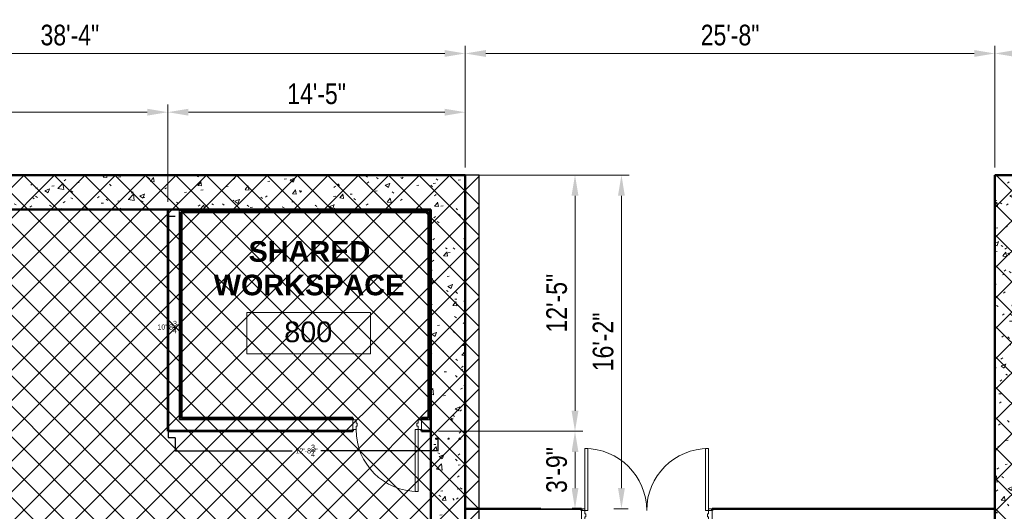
# Model space of a CAD drawing. Header units: inches. Extents: x -152 to 1372, y -763 to 594.
# Tile 9 of 13: x 201 to 774, y 308 to 594. Entities that reach past the tile are written whole.
import ezdxf

# ---------------------------------------------------------------- set-up
doc = ezdxf.new("R2010")
doc.units = ezdxf.units.IN
doc.header["$MEASUREMENT"] = 0
for name, color, linetype, lineweight in [('A-ANNO-DIMS', 211, 'Continuous', 9), ('A-AREA-IDEN', 2, 'Continuous', 9), ('A-DOOR', 31, 'Continuous', 13), ('A-DOOR-FRAM', 31, 'Continuous', 20), ('A-FLOR', 192, 'Continuous', 13), ('A-WALL', 113, 'Continuous', 13), ('A-WALL-PATT', 111, 'Continuous', 50), ('I-WALL', 2, 'Continuous', 13), ('L-SITE-WALL', 31, 'Continuous', 13), ('S-RBAR', 171, 'Continuous', 9)]:
    doc.layers.add(name, color=color, linetype=linetype, lineweight=lineweight)
doc.styles.add('Arial', font='arial.ttf', dxfattribs={"width": 0.8, "height": 12})
doc.styles.add('Arial_1', font='arial.ttf', dxfattribs={"height": 9})
doc.styles.add('Arial_B', font='arialbd.ttf', dxfattribs={"height": 12})
doc.dimstyles.new('Continuous_USACE_1', dxfattribs={"dimscale": 12, "dimtxt": 9.182335, "dimasz": 1, "dimexe": 0.375, "dimexo": 0.375, "dimgap": 0.375, "dimtad": 1, "dimdec": 5, "dimrnd": 0.03125, "dimzin": 3, "dimdsep": 46, "dimlunit": 4, "dimtxsty": 'Arial', "dimsah": 1, "dimcen": 0.09, "dimazin": 0, "dimtfac": 1, "dimtdec": 4, "dimtix": 1, "dimtmove": 0, "dimatfit": 3, "dimfxl": 1, "dimtvp": 1, "dimtfill": 1, "dimfrac": 2, "dimtolj": 1, "dimtzin": 0, "dimlwd": 20, "dimlwe": 20, "dimarcsym": 2})
doc.dimstyles.get("Standard").update_dxf_attribs({"dimtxt": 0.18, "dimasz": 0.18, "dimexe": 0.18, "dimexo": 0.0625, "dimgap": 0.09, "dimtad": 0, "dimtih": 1, "dimtoh": 1, "dimdec": 4, "dimzin": 0, "dimdsep": 46, "dimtxsty": 'Standard', "dimcen": 0.09, "dimadec": 0, "dimazin": 0, "dimtfac": 1, "dimtdec": 4, "dimtofl": 0, "dimtmove": 0, "dimatfit": 3, "dimfxl": 1, "dimtolj": 1, "dimtzin": 0, "dimarcsym": 0})
pattern_1 = [(50, (3279.594, -2263.219), (27.5427, -2.40992), [2.88, -31.68]), (355, (3279.594, -2263.22), (-5.32784, 28.88427), [2.304, -25.344]), (100.451, (3281.89, -2263.42), (22.21532, 26.47393), [2.448, -26.924]), (46.184, (3279.594, -2255.54), (40.98187, -6.35642), [4.32, -47.52]), (96.636, (3283.01, -2256.07), (35.89075, 37.4062), [3.671, -40.386]), (351.184, (3279.594, -2255.54), (35.89097, 37.4062), [3.456, -38.016]), (21, (3283.434, -2257.459), (22.92104, -15.46073), [2.88, -31.68]), (326, (3283.434, -2257.46), (9.34353, 27.84574), [2.304, -25.344]), (71.451, (3285.344, -2258.747), (32.26477, 12.38442), [2.448, -26.924]), (37.5, (3279.594, -2263.219), (0.466855, 12.782707), [1.267, -23.77, 1.267, -24.461, -25.44]), (37.5, (3279.594, -2263.219), (0.466855, 12.782707), [-50.765, 1.267, -24.173]), (7.5, (3279.594, -2263.219), (10.10159, 15.14509), [1.267, -13.402, 1.267, -23.194, -9.696]), (7.5, (3279.594, -2263.219), (10.10159, 15.14509), [-39.13, 1.267, -8.429]), (327.5, (3271.031, -2263.219), (20.49916, -0.86578), [1.267, -8.333, 1.267, -28.685, -39.744]), (327.5, (3271.031, -2263.219), (20.49916, -0.86578), [-39.552, 1.267, -38.477]), (317.5, (3267.19, -2263.219), (22.39478, 3.84429), [1.267, -11.213, 1.267, -18.624, -28.224]), (317.5, (3267.19, -2263.219), (22.39478, 3.84429), [-32.371, 1.267, -26.957])]
pattern_2 = [(0, (3279.594, -2263.219), (30.72, 7.68), [1.267, -21.773, 1.267, -21.773, -122.88]), (0, (3279.594, -2263.219), (30.72, 7.68), [-46.08, 1.267, -44.813, 1.267, -21.773, -53.76]), (0, (3279.594, -2263.219), (30.72, 7.68), [-115.2, 1.267, -14.093, 1.267, -37.133]), (120, (3291.114, -2259.379), (-22.011075, 22.7643), [1.267, -21.773, 1.267, -21.773, -122.88]), (120, (3291.114, -2259.379), (-22.011075, 22.7643), [-46.08, 1.267, -44.813, 1.267, -21.773, -53.76]), (120, (3291.114, -2259.379), (-22.011075, 22.7643), [-115.2, 1.267, -14.093, 1.267, -37.133]), (240, (3294.954, -2244.019), (-8.708925, -30.4443), [1.267, -21.773, 1.267, -21.773, -122.88]), (240, (3294.954, -2244.019), (-8.708925, -30.4443), [-46.08, 1.267, -44.813, 1.267, -21.773, -53.76]), (240, (3294.954, -2244.019), (-8.708925, -30.4443), [-115.2, 1.267, -14.093, 1.267, -37.133])]

# ---------------------------------------------------------------- blocks, each defined once
blk = doc.blocks.new('*D13')
at = {"color": 0, "lineweight": -2, "transparency": 16777216}
for p, q in [((291.19, 479.99), (287.17, 479.99)), ((287.35, 479.81), (287.35, 419.21)), ((287.35, 351.42), (287.35, 412.03)), ((291.19, 351.24), (287.17, 351.24))]:
    blk.add_line(p, q, dxfattribs=at)
at = {"color": 0, "transparency": 16777216}
for points in [[(287.32, 479.81), (287.38, 479.81), (287.35, 479.99)], [(287.32, 351.42), (287.38, 351.42), (287.35, 351.24)]]:
    blk.add_solid(points, dxfattribs=at)
at = {"layer": 'Defpoints', "color": 0, "transparency": 16777216}
for p in [(291.25, 479.99), (287.35, 351.24), (291.25, 351.24)]:
    blk.add_point(p, dxfattribs=at)
at = {"color": 0, "transparency": 16777216, "insert": (287.35, 415.62), "char_height": 3, "attachment_point": 5}
blk.add_mtext('\\A1;10\'-8{\\H1x;\\S3/4;}"', dxfattribs=at)
blk = doc.blocks.new('*D14')
at = {"color": 0, "lineweight": -2, "transparency": 16777216}
for p, q in [((291.25, 351.18), (291.25, 343.45)), ((444, 351.18), (444, 343.45)), ((291.43, 343.63), (359.29, 343.63)), ((443.82, 343.63), (375.97, 343.63))]:
    blk.add_line(p, q, dxfattribs=at)
at = {"color": 0, "transparency": 16777216}
for points in [[(291.43, 343.66), (291.43, 343.6), (291.25, 343.63)], [(443.82, 343.66), (443.82, 343.6), (444, 343.63)]]:
    blk.add_solid(points, dxfattribs=at)
at = {"layer": 'Defpoints', "color": 0, "transparency": 16777216}
for p in [(291.25, 351.24), (444, 351.24), (444, 343.63)]:
    blk.add_point(p, dxfattribs=at)
at = {"color": 0, "transparency": 16777216, "insert": (367.63, 343.63), "char_height": 3, "attachment_point": 5}
blk.add_mtext('\\A1;12\'-8{\\H1x;\\S3/4;}"', dxfattribs=at)
blk = doc.blocks.new('Door-Passage-Single-Flush - 36_ x 84_-580594-ARCHITECTURAL FLOOR PLAN')
at = {"layer": 'A-DOOR', "lineweight": 20}
for p, q in [((16.25, -3.1875), (18, -3.1875)), ((16.25, -39.1875), (16.25, -3.1875)), ((18, -3.1875), (18, -39.1875)), ((18, -39.1875), (16.25, -39.1875))]:
    blk.add_line(p, q, dxfattribs=at)
at = {"layer": 'A-DOOR', "lineweight": 9}
blk.add_arc((18, -3.1875), 36, 180, 270, dxfattribs=at)
at = {"layer": 'A-DOOR-FRAM'}
for p, q in [((-20, 2.5625), (-18, 2.5625)), ((-20, -3.1875), (-20, 2.5625)), ((-18, 2.5625), (-18, 0.625)), ((-18, 0.625), (-17.375, 0.625)), ((-17.375, 0.625), (-17.375, -1.25)), ((17.375, 0.625), (18, 0.625)), ((17.375, -1.25), (17.375, 0.625)), ((18, 2.5625), (20, 2.5625)), ((18, 0.625), (18, 2.5625)), ((20, 2.5625), (20, -3.1875)), ((-18, -3.1875), (-20, -3.1875)), ((-18, -1.25), (-18, -3.1875)), ((-17.375, -1.25), (-18, -1.25)), ((18, -1.25), (17.375, -1.25)), ((18, -3.1875), (18, -1.25)), ((20, -3.1875), (18, -3.1875))]:
    blk.add_line(p, q, dxfattribs=at)
blk = doc.blocks.new('Door-Exterior-Double - 72_ x 84_-481738-ARCHITECTURAL FLOOR PLAN')
at = {"layer": 'A-DOOR', "lineweight": 20}
for p, q in [((-36, 5.4375), (-36, 41.4375)), ((-36, 41.4375), (-34.25, 41.4375)), ((-34.25, 41.4375), (-34.25, 5.4375)), ((36, 41.4375), (34.25, 41.4375)), ((34.25, 41.4375), (34.25, 5.4375)), ((36, 5.4375), (36, 41.4375)), ((-34.25, 5.4375), (-36, 5.4375)), ((34.25, 5.4375), (36, 5.4375))]:
    blk.add_line(p, q, dxfattribs=at)
at = {"layer": 'A-DOOR', "lineweight": 9}
for centre, start, end in [((-36, 5.4375), 0, 90), ((36, 5.4375), 90, 180)]:
    blk.add_arc(centre, 36, start, end, dxfattribs=at)
at = {"layer": 'A-DOOR-FRAM'}
for p, q in [((-36, 5.4375), (-38, 5.4375)), ((-38, 5.4375), (-38, -0.3125)), ((-36, 3.5), (-36, 5.4375)), ((-35.375, 3.5), (-36, 3.5)), ((-36, -0.3125), (-36, 1.625)), ((-36, 1.625), (-35.375, 1.625)), ((-35.375, 1.625), (-35.375, 3.5)), ((36, 3.5), (35.375, 3.5)), ((35.375, 3.5), (35.375, 1.625)), ((35.375, 1.625), (36, 1.625)), ((36, 5.4375), (36, 3.5)), ((38, 5.4375), (36, 5.4375)), ((36, 1.625), (36, -0.3125)), ((38, -0.3125), (38, 5.4375)), ((-38, -0.3125), (-36, -0.3125)), ((36, -0.3125), (38, -0.3125))]:
    blk.add_line(p, q, dxfattribs=at)
blk = doc.blocks.new('Room Tag - Room Tag-42828-ARCHITECTURAL FLOOR PLAN')
at = {"layer": 'A-AREA-IDEN'}
for p, q in [((-0.375, -0.0625), (-0.375, -0.3125)), ((-0.375, -0.0625), (0.375, -0.0625)), ((0.375, -0.0625), (0.375, -0.3125)), ((-0.375, -0.3125), (0.375, -0.3125))]:
    blk.add_line(p, q, dxfattribs=at)
blk = doc.blocks.new('*D131')
at = {"layer": 'A-ANNO-DIMS', "color": 0, "lineweight": 20, "transparency": 16777216}
for p, q in [((0, 508.49), (0, 545.05)), ((287, 488.49), (287, 545.05)), ((12, 540.55), (275, 540.55))]:
    blk.add_line(p, q, dxfattribs=at)
at = {"layer": 'A-ANNO-DIMS', "color": 0, "transparency": 16777216}
for points in [[(12, 542.55), (12, 538.55), (0, 540.55)], [(275, 542.55), (275, 538.55), (287, 540.55)]]:
    blk.add_solid(points, dxfattribs=at)
at = {"layer": 'Defpoints', "color": 0, "transparency": 16777216}
for p in [(287, 540.55), (0, 503.99), (287, 483.99)]:
    blk.add_point(p, dxfattribs=at)
at = {"layer": 'A-ANNO-DIMS', "color": 0, "lineweight": 20, "transparency": 16777216, "insert": (143.5, 551.18), "char_height": 12, "width": 55.094, "attachment_point": 5, "style": 'Arial', "bg_fill": 3, "box_fill_scale": 1.25, "bg_fill_color": 256, "bg_fill_true_color": 13158600, "bg_fill_transparency": 0}
blk.add_mtext('\\A1;23\'-11"', dxfattribs=at)
blk = doc.blocks.new('*D132')
at = {"layer": 'A-ANNO-DIMS', "color": 0, "lineweight": 20, "transparency": 16777216}
for p, q in [((287, 488.49), (287, 545.05)), ((460, 508.49), (460, 545.05)), ((299, 540.55), (448, 540.55))]:
    blk.add_line(p, q, dxfattribs=at)
at = {"layer": 'A-ANNO-DIMS', "color": 0, "transparency": 16777216}
for points in [[(299, 542.55), (299, 538.55), (287, 540.55)], [(448, 542.55), (448, 538.55), (460, 540.55)]]:
    blk.add_solid(points, dxfattribs=at)
at = {"layer": 'Defpoints', "color": 0, "transparency": 16777216}
for p in [(460, 540.55), (460, 503.99), (287, 483.99)]:
    blk.add_point(p, dxfattribs=at)
at = {"layer": 'A-ANNO-DIMS', "color": 0, "lineweight": 20, "transparency": 16777216, "insert": (373.5, 551.18), "char_height": 12, "width": 46.7875, "attachment_point": 5, "style": 'Arial', "bg_fill": 3, "box_fill_scale": 1.25, "bg_fill_color": 256, "bg_fill_true_color": 13158600, "bg_fill_transparency": 0}
blk.add_mtext('\\A1;14\'-5"', dxfattribs=at)
blk = doc.blocks.new('*D133')
at = {"layer": 'A-ANNO-DIMS', "color": 0, "lineweight": 20, "transparency": 16777216}
for p, q in [((0, 508.49), (0, 579.2)), ((460, 508.49), (460, 579.2)), ((12, 574.7), (448, 574.7))]:
    blk.add_line(p, q, dxfattribs=at)
at = {"layer": 'A-ANNO-DIMS', "color": 0, "transparency": 16777216}
for points in [[(12, 576.7), (12, 572.7), (0, 574.7)], [(448, 576.7), (448, 572.7), (460, 574.7)]]:
    blk.add_solid(points, dxfattribs=at)
at = {"layer": 'Defpoints', "color": 0, "transparency": 16777216}
for p in [(460, 574.7), (0, 503.99), (460, 503.99)]:
    blk.add_point(p, dxfattribs=at)
at = {"layer": 'A-ANNO-DIMS', "color": 0, "lineweight": 20, "transparency": 16777216, "insert": (230, 585.34), "char_height": 12, "width": 46.7875, "attachment_point": 5, "style": 'Arial', "bg_fill": 3, "box_fill_scale": 1.25, "bg_fill_color": 256, "bg_fill_true_color": 13158600, "bg_fill_transparency": 0}
blk.add_mtext('\\A1;38\'-4"', dxfattribs=at)
blk = doc.blocks.new('*D134')
at = {"layer": 'A-ANNO-DIMS', "color": 0, "lineweight": 20, "transparency": 16777216}
for p, q in [((460, 508.49), (460, 579.2)), ((768, 508.49), (768, 579.2)), ((472, 574.7), (756, 574.7))]:
    blk.add_line(p, q, dxfattribs=at)
at = {"layer": 'A-ANNO-DIMS', "color": 0, "transparency": 16777216}
for points in [[(472, 576.7), (472, 572.7), (460, 574.7)], [(756, 576.7), (756, 572.7), (768, 574.7)]]:
    blk.add_solid(points, dxfattribs=at)
at = {"layer": 'Defpoints', "color": 0, "transparency": 16777216}
for p in [(768, 574.7), (460, 503.99), (768, 503.99)]:
    blk.add_point(p, dxfattribs=at)
at = {"layer": 'A-ANNO-DIMS', "color": 0, "lineweight": 20, "transparency": 16777216, "insert": (614, 585.33), "char_height": 12, "width": 46.7875, "attachment_point": 5, "style": 'Arial', "bg_fill": 3, "box_fill_scale": 1.25, "bg_fill_color": 256, "bg_fill_true_color": 13158600, "bg_fill_transparency": 0}
blk.add_mtext('\\A1;25\'-8"', dxfattribs=at)
blk = doc.blocks.new('*D135')
at = {"layer": 'A-ANNO-DIMS', "color": 0, "lineweight": 20, "transparency": 16777216}
for p, q in [((768, 508.49), (768, 579.2)), ((1228, 508.49), (1228, 579.2)), ((780, 574.7), (1216, 574.7))]:
    blk.add_line(p, q, dxfattribs=at)
at = {"layer": 'A-ANNO-DIMS', "color": 0, "transparency": 16777216}
for points in [[(780, 576.7), (780, 572.7), (768, 574.7)], [(1216, 576.7), (1216, 572.7), (1228, 574.7)]]:
    blk.add_solid(points, dxfattribs=at)
at = {"layer": 'Defpoints', "color": 0, "transparency": 16777216}
for p in [(1228, 574.7), (768, 503.99), (1228, 503.99)]:
    blk.add_point(p, dxfattribs=at)
at = {"layer": 'A-ANNO-DIMS', "color": 0, "lineweight": 20, "transparency": 16777216, "insert": (998, 585.34), "char_height": 12, "width": 46.7875, "attachment_point": 5, "style": 'Arial', "bg_fill": 3, "box_fill_scale": 1.25, "bg_fill_color": 256, "bg_fill_true_color": 13158600, "bg_fill_transparency": 0}
blk.add_mtext('\\A1;38\'-4"', dxfattribs=at)
blk = doc.blocks.new('*D137')
at = {"layer": 'A-ANNO-DIMS', "color": 0, "lineweight": 20, "transparency": 16777216}
for p, q in [((464.5, 503.99), (528.31, 503.99)), ((523.81, 491.99), (523.81, 367)), ((444.5, 355), (528.31, 355))]:
    blk.add_line(p, q, dxfattribs=at)
at = {"layer": 'A-ANNO-DIMS', "color": 0, "transparency": 16777216}
for points in [[(521.81, 491.99), (525.81, 491.99), (523.81, 503.99)], [(521.81, 367), (525.81, 367), (523.81, 355)]]:
    blk.add_solid(points, dxfattribs=at)
at = {"layer": 'Defpoints', "color": 0, "transparency": 16777216}
for p in [(460, 503.99), (440, 355), (523.81, 355)]:
    blk.add_point(p, dxfattribs=at)
at = {"layer": 'A-ANNO-DIMS', "color": 0, "lineweight": 20, "transparency": 16777216, "insert": (513.19, 429.5), "char_height": 12, "width": 46.7875, "attachment_point": 5, "rotation": 90, "style": 'Arial', "bg_fill": 3, "box_fill_scale": 1.25, "bg_fill_color": 256, "bg_fill_true_color": 13158600, "bg_fill_transparency": 0}
blk.add_mtext('\\A1;12\'-5"', dxfattribs=at)
blk = doc.blocks.new('*D138')
at = {"layer": 'A-ANNO-DIMS', "color": 0, "lineweight": 20, "transparency": 16777216}
for p, q in [((444.5, 355), (528.31, 355)), ((523.81, 343), (523.81, 321.99)), ((527.8, 309.99), (519.31, 309.99))]:
    blk.add_line(p, q, dxfattribs=at)
at = {"layer": 'A-ANNO-DIMS', "color": 0, "transparency": 16777216}
for points in [[(521.81, 343), (525.81, 343), (523.81, 355)], [(521.81, 321.99), (525.81, 321.99), (523.81, 309.99)]]:
    blk.add_solid(points, dxfattribs=at)
at = {"layer": 'Defpoints', "color": 0, "transparency": 16777216}
for p in [(440, 355), (532.3, 309.99)]:
    blk.add_point(p, dxfattribs=at)
at = {"layer": 'A-ANNO-DIMS', "color": 0, "lineweight": 20, "transparency": 16777216, "insert": (513.18, 332.5), "char_height": 12, "width": 38.481, "attachment_point": 5, "rotation": 90, "style": 'Arial', "bg_fill": 3, "box_fill_scale": 1.25, "bg_fill_color": 256, "bg_fill_true_color": 13158600, "bg_fill_transparency": 0}
blk.add_mtext('\\A1;3\'-9"', dxfattribs=at)
at = {"layer": 'Defpoints', "color": 0, "transparency": 16777216}
blk.add_point((523.81, 309.99), dxfattribs=at)
blk = doc.blocks.new('*D139')
at = {"layer": 'A-ANNO-DIMS', "color": 0, "lineweight": 20, "transparency": 16777216}
for p, q in [((464.5, 503.99), (555.31, 503.99)), ((550.81, 491.99), (550.81, 321.99)), ((554.8, 309.99), (546.31, 309.99))]:
    blk.add_line(p, q, dxfattribs=at)
at = {"layer": 'A-ANNO-DIMS', "color": 0, "transparency": 16777216}
for points in [[(548.81, 491.99), (552.81, 491.99), (550.81, 503.99)], [(548.81, 321.99), (552.81, 321.99), (550.81, 309.99)]]:
    blk.add_solid(points, dxfattribs=at)
at = {"layer": 'Defpoints', "color": 0, "transparency": 16777216}
for p in [(460, 503.99), (550.81, 309.99), (559.3, 309.99)]:
    blk.add_point(p, dxfattribs=at)
at = {"layer": 'A-ANNO-DIMS', "color": 0, "lineweight": 20, "transparency": 16777216, "insert": (540.19, 406.99), "char_height": 12, "width": 46.7875, "attachment_point": 5, "rotation": 90, "style": 'Arial', "bg_fill": 3, "box_fill_scale": 1.25, "bg_fill_color": 256, "bg_fill_true_color": 13158600, "bg_fill_transparency": 0}
blk.add_mtext('\\A1;16\'-2"', dxfattribs=at)

msp = doc.modelspace()

# ---------------------------------------------------------------- hatches: boundary and pattern name
h = msp.add_hatch()
h.set_pattern_fill('ANSI37', color=256, scale=100)
h.paths.add_polyline_path([(0.001145, 503.99456), (0.001145, -0.00544), (468.001145, -0.00544), (468.001145, 503.99456)])
h = msp.add_hatch()
h.set_pattern_fill('ANSI37', color=256, scale=100)
h.paths.add_polyline_path([(1236.001145, 503.99456), (768.001145, 503.99456), (768.001145, -0.00544), (1236.001145, -0.00544)])
at = {"layer": 'A-WALL-PATT', "lineweight": 9}
h = msp.add_hatch(dxfattribs=at)
h.set_pattern_fill('FP_1', color=256, style=0, pattern_type=2)
h.set_pattern_definition(pattern_1)
h.paths.add_polyline_path([(460.001145, 483.99456), (460.001145, 503.99456), (20.001145, 503.99456), (20.001145, 483.99456), (440.001145, 483.99456)])
h = msp.add_hatch(dxfattribs=at)
h.set_pattern_fill('FP_1', color=256, style=0, pattern_type=2)
h.set_pattern_definition(pattern_1)
h.paths.add_polyline_path([(768.001145, 3.99456), (788.001145, 3.99456), (788.001145, 503.99456), (768.001145, 503.99456), (768.001145, 6.625027)])
h = msp.add_hatch(dxfattribs=at)
h.set_pattern_fill('FP_2', color=256, style=0, pattern_type=2)
h.set_pattern_definition(pattern_2)
h.paths.add_polyline_path([(287.626145, 355.628078), (287.626145, 483.99456), (287.001145, 483.99456), (287.001145, 355.628078)])
h = msp.add_hatch(dxfattribs=at)
h.set_pattern_fill('FP_2', color=256, style=0, pattern_type=2)
h.set_pattern_definition(pattern_2)
h.paths.add_polyline_path([(438.501145, 482.49456), (439.126145, 482.49456), (439.126145, 483.11956), (293.626145, 483.11956), (293.626145, 482.49456), (376.743372, 482.49456)])
h = msp.add_hatch(dxfattribs=at)
h.set_pattern_fill('FP_2', color=256, style=0, pattern_type=2)
h.set_pattern_definition(pattern_2)
h.paths.add_polyline_path([(294.251145, 362.253078), (294.251145, 482.49456), (293.626145, 482.49456), (293.626145, 362.253078)])
h = msp.add_hatch(dxfattribs=at)
h.set_pattern_fill('FP_2', color=256, style=0, pattern_type=2)
h.set_pattern_definition(pattern_2)
h.paths.add_polyline_path([(294.876145, 362.878078), (294.876145, 482.49456), (294.251145, 482.49456), (294.251145, 362.878078)])
h = msp.add_hatch(dxfattribs=at)
h.set_pattern_fill('FP_2', color=256, style=0, pattern_type=2)
h.set_pattern_definition(pattern_2)
h.paths.add_polyline_path([(438.501145, 361.628078), (439.126145, 361.628078), (439.126145, 482.49456), (438.501145, 482.49456), (438.501145, 362.253078)])
h = msp.add_hatch(dxfattribs=at)
h.set_pattern_fill('FP_1', color=256, style=0, pattern_type=2)
h.set_pattern_definition(pattern_1)
h.paths.add_polyline_path([(460.001145, 3.99456), (460.001145, 483.99456), (440.001145, 483.99456), (440.001145, 3.99456)])
h = msp.add_hatch(dxfattribs=at)
h.set_pattern_fill('FP_2', color=256, style=0, pattern_type=2)
h.set_pattern_definition(pattern_2)
h.paths.add_polyline_path([(434.501145, 362.253078), (438.501145, 362.253078), (438.501145, 362.878078), (434.501145, 362.878078)])
h.paths.add_polyline_path([(394.501145, 362.253078), (394.501145, 362.878078), (294.251145, 362.878078), (294.251145, 362.253078), (376.743372, 362.253078)])
h = msp.add_hatch(dxfattribs=at)
h.set_pattern_fill('FP_2', color=256, style=0, pattern_type=2)
h.set_pattern_definition(pattern_2)
h.paths.add_polyline_path([(438.501145, 355.003078), (440.001145, 355.003078), (440.001145, 355.628078), (434.501145, 355.628078), (434.501145, 355.003078), (436.051356, 355.003078)])
h.paths.add_polyline_path([(394.501145, 355.003078), (394.501145, 355.628078), (287.001145, 355.628078), (287.001145, 355.003078), (376.743372, 355.003078)])
at = {"layer": 'S-RBAR'}
h = msp.add_hatch(color=256, dxfattribs=at)
edge = h.paths.add_edge_path()
edge.add_arc((443.188645, 350.716715), 0.5, 0, 360)
for points in [[(443.188645, 350.216715), (443.621658, 350.466715), (443.621658, 350.966715), (443.188645, 351.216715), (442.755632, 350.966715), (442.755632, 350.466715), (443.060639, 350.290619)], [(450.283597, 350.341715), (450.640243, 350.600834), (450.504017, 351.020097), (450.063178, 351.020097), (449.926951, 350.600834)], [(456.813645, 350.216715), (457.246658, 350.466715), (457.246658, 350.966715), (456.813645, 351.216715), (456.380632, 350.966715), (456.380632, 350.466715), (456.685639, 350.290619)]]:
    msp.add_hatch(color=256, dxfattribs=at).paths.add_polyline_path(points)
h = msp.add_hatch(color=256, dxfattribs=at)
edge = h.paths.add_edge_path()
edge.add_arc((456.813645, 350.716715), 0.5, 0, 360)

# ---------------------------------------------------------------- linework, layer by layer
for p, q in [((468.001145, 503.99456), (0.001145, 503.99456)), ((468.001145, -0.00544), (468.001145, 503.99456)), ((768.001145, 503.99456), (768.001145, -0.00544)), ((1236.001145, 503.99456), (768.001145, 503.99456))]:
    msp.add_line(p, q)
at = {"layer": 'A-FLOR'}
for p, q in [((529.501199, 309.99456), (527.501199, 309.99456)), ((603.501199, 309.99456), (601.501199, 309.99456))]:
    msp.add_line(p, q, dxfattribs=at)
at = {"layer": 'A-WALL'}
for p, q in [((287.626145, 483.99456), (287.626145, 355.628078)), ((439.126145, 483.11956), (293.626145, 483.11956)), ((293.626145, 483.11956), (293.626145, 361.628078)), ((294.251145, 482.49456), (294.251145, 362.253078)), ((439.126145, 361.628078), (439.126145, 483.11956)), ((293.626145, 361.628078), (394.501145, 361.628078)), ((294.251145, 362.253078), (394.501145, 362.253078)), ((434.501145, 362.253078), (438.501145, 362.253078)), ((434.501145, 361.628078), (439.126145, 361.628078)), ((287.626145, 355.628078), (394.501145, 355.628078)), ((434.501145, 355.628078), (440.001145, 355.628078))]:
    msp.add_line(p, q, dxfattribs=at)
at = {"layer": 'A-WALL', "lineweight": 50}
for p, q in [((527.501199, 309.99456), (460.001145, 309.99456)), ((527.501199, 308.99456), (527.501199, 309.99456)), ((768.001145, 309.99456), (603.501199, 309.99456)), ((603.501199, 309.99456), (603.501199, 308.99456))]:
    msp.add_line(p, q, dxfattribs=at)
at = {"layer": 'I-WALL', "lineweight": 50}
for p, q in [((440.001145, 483.99456), (287.001145, 483.99456)), ((287.001145, 483.99456), (287.001145, 355.003078)), ((294.876145, 482.49456), (438.501145, 482.49456)), ((294.876145, 362.878078), (294.876145, 482.49456)), ((438.501145, 482.49456), (438.501145, 362.878078)), ((440.001145, 355.003078), (440.001145, 483.99456)), ((394.501145, 362.878078), (294.876145, 362.878078)), ((394.501145, 361.753078), (394.501145, 362.878078)), ((438.501145, 362.878078), (434.501145, 362.878078)), ((434.501145, 362.878078), (434.501145, 361.753078)), ((394.501145, 355.003078), (394.501145, 356.003078)), ((434.501145, 356.003078), (434.501145, 355.003078)), ((287.001145, 355.003078), (394.501145, 355.003078)), ((434.501145, 355.003078), (440.001145, 355.003078))]:
    msp.add_line(p, q, dxfattribs=at)
at = {"layer": 'L-SITE-WALL', "lineweight": 50}
for p, q in [((460.001145, 503.99456), (0.001145, 503.99456)), ((460.001145, 3.99456), (460.001145, 503.99456)), ((768.001145, 503.99456), (768.001145, 3.99456)), ((1228.001145, 503.99456), (768.001145, 503.99456)), ((20.001145, 483.99456), (287.001145, 483.99456)), ((440.001145, 355.003078), (440.001145, 3.99456))]:
    msp.add_line(p, q, dxfattribs=at)
at = {"layer": 'S-RBAR'}
for p, q in [((443.188645, 351.216715), (442.755632, 350.966715)), ((442.755632, 350.966715), (442.755632, 350.466715)), ((442.755632, 350.466715), (443.060639, 350.290619)), ((443.060639, 350.290619), (443.188645, 350.216715)), ((443.621658, 350.966715), (443.188645, 351.216715)), ((443.188645, 350.216715), (443.621658, 350.466715)), ((443.621658, 350.466715), (443.621658, 350.966715)), ((450.063178, 351.020097), (449.926951, 350.600834)), ((449.926951, 350.600834), (450.283597, 350.341715)), ((450.504017, 351.020097), (450.063178, 351.020097)), ((450.283597, 350.341715), (450.640243, 350.600834)), ((450.640243, 350.600834), (450.504017, 351.020097)), ((456.813645, 351.216715), (456.380632, 350.966715)), ((456.380632, 350.966715), (456.380632, 350.466715)), ((456.380632, 350.466715), (456.685639, 350.290619)), ((456.685639, 350.290619), (456.813645, 350.216715)), ((457.246658, 350.966715), (456.813645, 351.216715)), ((456.813645, 350.216715), (457.246658, 350.466715)), ((457.246658, 350.466715), (457.246658, 350.966715))]:
    msp.add_line(p, q, dxfattribs=at)
for centre, radius in [((443.188645, 350.716715), 0.5), ((450.283597, 350.716715), 0.375), ((456.813645, 350.716715), 0.5)]:
    msp.add_circle(centre, radius, dxfattribs=at)

# ---------------------------------------------------------------- block references
at = {"layer": 'A-AREA-IDEN', "xscale": 95.99999999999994, "yscale": 95.99999999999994, "zscale": 95.99999999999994}
msp.add_blockref('Room Tag - Room Tag-42828-ARCHITECTURAL FLOOR PLAN', (368.95132, 430.005349), dxfattribs=at)
at = {"layer": 'A-DOOR'}
for name, p in [('Door-Passage-Single-Flush - 36_ x 84_-580594-ARCHITECTURAL FLOOR PLAN', (414.501145, 359.190578)), ('Door-Exterior-Double - 72_ x 84_-481738-ARCHITECTURAL FLOOR PLAN', (565.501199, 303.55706))]:
    msp.add_blockref(name, p, dxfattribs=at)

# ---------------------------------------------------------------- texts
at = {"layer": 'A-AREA-IDEN', "char_height": 12, "attachment_point": 1}
for s, insert, width, style in [('SHARED', (333.955335, 465.582184), 84.537, 'Arial_B'), ('WORKSPACE', (313.705335, 446.082184), 133.623, 'Arial_B'), ('800', (354.672846, 418.829246), 33.633, 'Arial_1')]:
    msp.add_mtext(s, dxfattribs=dict(at, insert=insert, width=width, style=style))

# ---------------------------------------------------------------- dimensions: what is measured, and where the dimension line sits
dim = msp.add_linear_dim(base=(287.347501, 351.24456), p1=(291.251145, 479.99456), p2=(291.251145, 351.24456), angle=90, dimstyle='Standard', override={"dimtxt": 3, "dimlunit": 4})
dim.commit()
dim.dimension.update_dxf_attribs({"geometry": '*D13', "text_midpoint": (287.347501, 415.61956)})
dim = msp.add_linear_dim(base=(444.001145, 343.625642), p1=(291.251145, 351.24456), p2=(444.001145, 351.24456), dimstyle='Standard', override={"dimtxt": 3, "dimlunit": 4})
dim.commit()
dim.dimension.update_dxf_attribs({"geometry": '*D14', "text_midpoint": (367.626145, 343.625642)})

# ---------------------------------------------------------------- next in the draw order: dimensions: what is measured, and where the dimension line sits
at = {"layer": 'A-ANNO-DIMS', "lineweight": 20}
dim = msp.add_linear_dim(base=(287.001145, 540.54861), p1=(0.001145, 503.99456), p2=(287.001145, 483.99456), dimstyle='Continuous_USACE_1', override={"dimpost": '<>', "dimfxl": 287.69602}, dxfattribs=at)
dim.commit()
dim.dimension.update_dxf_attribs({"geometry": '*D131', "text_midpoint": (143.501145, 551.179579)})

# ---------------------------------------------------------------- next in the draw order: dimensions: what is measured, and where the dimension line sits
dim = msp.add_linear_dim(base=(460.001145, 540.54861), p1=(287.001145, 483.99456), p2=(460.001145, 503.99456), dimstyle='Continuous_USACE_1', override={"dimpost": '<>', "dimfxl": 174.152232}, dxfattribs=at)
dim.commit()
dim.dimension.update_dxf_attribs({"geometry": '*D132', "text_midpoint": (373.501145, 551.175486)})

# ---------------------------------------------------------------- next in the draw order: dimensions: what is measured, and where the dimension line sits
dim = msp.add_linear_dim(base=(460.001145, 574.704956), p1=(0.001145, 503.99456), p2=(460.001145, 503.99456), dimstyle='Continuous_USACE_1', override={"dimpost": '<>', "dimfxl": 460}, dxfattribs=at)
dim.commit()
dim.dimension.update_dxf_attribs({"geometry": '*D133', "text_midpoint": (230.001145, 585.335924)})

# ---------------------------------------------------------------- next in the draw order: dimensions: what is measured, and where the dimension line sits
dim = msp.add_linear_dim(base=(768.001145, 574.704956), p1=(460.001145, 503.99456), p2=(768.001145, 503.99456), dimstyle='Continuous_USACE_1', override={"dimpost": '<>', "dimfxl": 308}, dxfattribs=at)
dim.commit()
dim.dimension.update_dxf_attribs({"geometry": '*D134', "text_midpoint": (614.001145, 585.331832)})

# ---------------------------------------------------------------- next in the draw order: dimensions: what is measured, and where the dimension line sits
dim = msp.add_linear_dim(base=(1228.001145, 574.704956), p1=(768.001145, 503.99456), p2=(1228.001145, 503.99456), dimstyle='Continuous_USACE_1', override={"dimpost": '<>', "dimfxl": 460}, dxfattribs=at)
dim.commit()
dim.dimension.update_dxf_attribs({"geometry": '*D135', "text_midpoint": (998.001145, 585.335924)})
dim = msp.add_linear_dim(base=(523.813955, 355.003078), p1=(460.001145, 503.99456), p2=(440.001145, 355.003078), angle=90, dimstyle='Continuous_USACE_1', override={"dimpost": '<>', "dimfxl": 150.327847}, dxfattribs=at)
dim.commit()
dim.dimension.update_dxf_attribs({"geometry": '*D137', "text_midpoint": (513.187079, 429.498819)})

# ---------------------------------------------------------------- next in the draw order: dimensions: what is measured, and where the dimension line sits
dim = msp.add_linear_dim(base=(523.813955, 309.99456), p1=(440.001145, 355.003078), p2=(532.299236, 309.99456), angle=90, dimstyle='Continuous_USACE_1', override={"dimpost": '<>', "dimfxl": 102.687411}, dxfattribs=at)
dim.commit()
dim.dimension.update_dxf_attribs({"geometry": '*D138', "text_midpoint": (513.182986, 332.498819)})

# ---------------------------------------------------------------- next in the draw order: dimensions: what is measured, and where the dimension line sits
dim = msp.add_linear_dim(base=(550.813955, 309.99456), p1=(460.001145, 503.99456), p2=(559.299236, 309.99456), angle=90, dimstyle='Continuous_USACE_1', override={"dimpost": '<>', "dimfxl": 217.936025}, dxfattribs=at)
dim.commit()
dim.dimension.update_dxf_attribs({"geometry": '*D139', "text_midpoint": (540.187079, 406.99456)})

doc.saveas('drawing.dxf')
